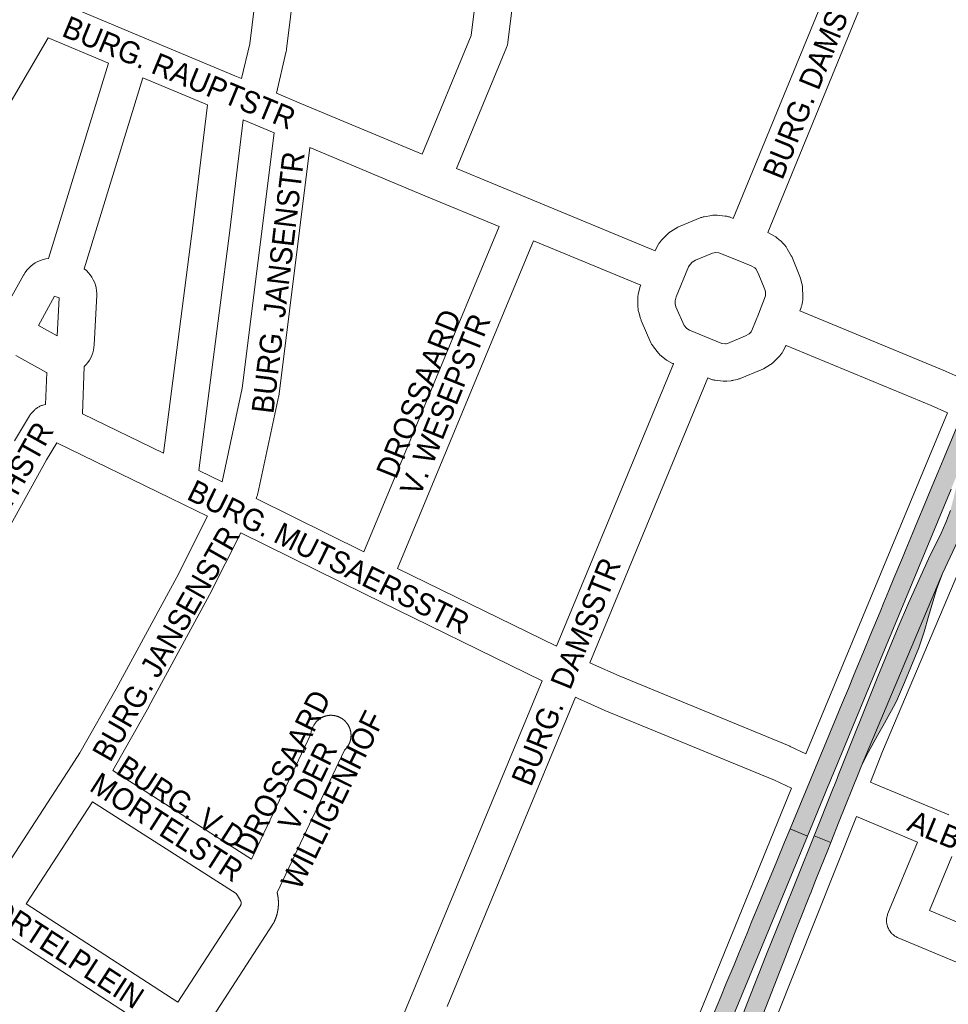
# Paper-space layout 'Layout1' of a CAD drawing. Header units: metres. Extents: x 123097 to 144122, y 392739 to 407589.
# Tile 143 of 256: x 132122 to 132446, y 395845 to 396189. Entities that reach past the tile are written whole.
import ezdxf
from ezdxf.enums import TextEntityAlignment as Align

# ---------------------------------------------------------------- set-up
doc = ezdxf.new("R2010")
doc.units = ezdxf.units.M
doc.header["$MEASUREMENT"] = 0
for name, color, linetype, lineweight in [('gs-anno-wegen algemeen tekst', 7, 'Continuous', 0), ('gs-knt-hoofdweg', 7, 'Continuous', 0), ('gs-knt-wegen algemeen', 7, 'Continuous', 0), ('ir-ARC-asfalt-hoofdwegen-te inspecteren', 5, 'Continuous', 0)]:
    doc.layers.add(name, color=color, linetype=linetype, lineweight=lineweight)
doc.styles.add('Style-Arial', font='arial.ttf')

psp = doc.layouts.get("Layout1")

# ---------------------------------------------------------------- hatches: boundary and pattern name
at = {"layer": 'ir-ARC-asfalt-hoofdwegen-te inspecteren', "linetype": 'Continuous', "lineweight": 13}
for points in [[(132458.149, 396069.776), (132443.881, 396035.514), (132442.162, 396031.375), (132439.352, 396024.673), (132437.44, 396020.118), (132435.049, 396014.384), (132433.122, 396009.739), (132430.806, 396004.152), (132429.635, 396001.323), (132426.66, 395994.142), (132424.907, 395989.898), (132423.17, 395985.702), (132421.834, 395982.477), (132418.387, 395974.156), (132416.401, 395969.349), (132412.823, 395960.685), (132410.771, 395955.727), (132408.387, 395949.97), (132406.49, 395945.387), (132390.435, 395906.661), (132396.481, 395904.148), (132403.734, 395921.7), (132404.163, 395922.738), (132405.154, 395925.136), (132405.583, 395926.174), (132419.798, 395960.475), (132421.406, 395964.429), (132446.628, 396025.278), (132454.586, 396044.476), (132454.877, 396044.359), (132463.377, 396061.361), (132462.911, 396061.519), (132462.325, 396062.055), (132462.306, 396062.849), (132462.99, 396064.368), (132464.126, 396067.118), (132464.595, 396068.248), (132458.576, 396070.8)], [(132471.219, 396059.961), (132472.484, 396063.493), (132472.914, 396064.695), (132466.908, 396067.288), (132466.499, 396066.132), (132465.493, 396063.346), (132465.028, 396061.881), (132464.526, 396061.275), (132463.74, 396061.238), (132463.377, 396061.361), (132454.877, 396044.359), (132455.21, 396044.226), (132450.144, 396031.774), (132449.003, 396028.264), (132448.056, 396024.697), (132447.772, 396023.44), (132447.512, 396022.18), (132446.37, 396017.817), (132444.785, 396013.595), (132443.116, 396009.912), (132438.726, 396000.948), (132431.712, 395985.424), (132428.141, 395977.121), (132425.086, 395969.731), (132421.073, 395959.886), (132407.256, 395925.335), (132406.837, 395924.291), (132405.87, 395921.882), (132405.451, 395920.838), (132398.769, 395904.199), (132404.601, 395901.927), (132407.564, 395909.388), (132414.407, 395926.382), (132415.104, 395928.077), (132415.268, 395928.458), (132443.581, 395995.834), (132448.916, 396007.213), (132451.313, 396012.259), (132451.508, 396012.599), (132455.572, 396021.272), (132457.446, 396025.402), (132458.071, 396026.818), (132459.158, 396029.277), (132460.997, 396033.579), (132463.296, 396039.125), (132465.403, 396044.377), (132467.129, 396048.802), (132467.96, 396051.1), (132469.346, 396054.827)], [(132324.622, 395745.722), (132329.995, 395740.712), (132329.99, 395740.848), (132330.021, 395740.981), (132330.739, 395742.525), (132331.268, 395743.73), (132331.794, 395744.623), (132332.569, 395745.751), (132334.51, 395748.663), (132337.779, 395753.548), (132339.785, 395756.543), (132343.431, 395761.986), (132347.782, 395768.481), (132350.498, 395772.454), (132360.304, 395789.536), (132361.101, 395791.296), (132364.472, 395798.991), (132366.487, 395804.125), (132369.977, 395813.163), (132372.303, 395819.195), (132375.252, 395826.839), (132377.59, 395833.122), (132380.944, 395841.79), (132383.01, 395847.109), (132386.676, 395856.645), (132388.814, 395862.017), (132391.998, 395870.167), (132394.047, 395875.421), (132397.195, 395883.286), (132397.623, 395884.296), (132399.33, 395888.693), (132402.543, 395896.721), (132403.349, 395898.713), (132404.601, 395901.927), (132398.769, 395904.199), (132387.403, 395875.866), (132382.174, 395862.894), (132375.375, 395845.439), (132368.844, 395828.572), (132360.586, 395807.071), (132352.4, 395789.162), (132349.388, 395783.61), (132345.306, 395776.703), (132341.583, 395770.762), (132336.559, 395763.285), (132335.097, 395761.134)], [(132381.422, 395884.836), (132379.529, 395880.267), (132377.111, 395874.422), (132375.383, 395870.23), (132372.511, 395863.267), (132370.849, 395859.256), (132368.046, 395852.494), (132366.225, 395848.082), (132362.463, 395838.952), (132360.517, 395834.247), (132357.993, 395828.144), (132355.829, 395822.912), (132353.789, 395818.104), (132352.718, 395815.59), (132351.97, 395813.979), (132351.606, 395813.296), (132350.798, 395811.778), (132349.65, 395809.868), (132348.775, 395808.507), (132348.036, 395807.359), (132342.634, 395799.101), (132353.004, 395793.42), (132357.563, 395803.44), (132357.959, 395804.376), (132358.994, 395807.192), (132359.821, 395810.076), (132361.507, 395816.887), (132364.005, 395825.545), (132396.481, 395904.148), (132390.435, 395906.661), (132388.497, 395901.999), (132385.789, 395895.433), (132384.369, 395891.982)]]:
    psp.add_hatch(color=5, dxfattribs=at).paths.add_polyline_path(points, flags=0)
at = {"layer": 'ir-ARC-asfalt-hoofdwegen-te inspecteren', "linetype": 'Continuous', "lineweight": 13, "extrusion": (0, 0, -1)}
psp.add_hatch(color=5, dxfattribs=at).paths.add_polyline_path([(-132415.268, 395928.458), (-132417.645, 395933.318), (-132420.985, 395939.325), (-132422.746, 395942.524), (-132425.834, 395947.968), (-132426.527, 395949.248), (-132427.551, 395951.231), (-132430.354, 395957.741), (-132432.528, 395963.172), (-132435.319, 395969.879), (-132437.217, 395975.429), (-132438.773, 395980.814), (-132441.568, 395990.26), (-132442.305, 395992.511), (-132443.581, 395995.834)], flags=0)

# ---------------------------------------------------------------- linework, layer by layer
at = {"layer": 'gs-knt-hoofdweg', "color": 7, "linetype": 'Continuous', "flags": 128}
for points in [[(132395.87, 395932.926), (132445.418, 396051.857)], [(132451.871, 396002.707), (132422.722, 395933.688), (132418.44, 395923.04)], [(132342.944, 395804.919), (132345.412, 395809.301), (132390.899, 395920.873)], [(132413.597, 395910.953), (132364.342, 395787.598), (132364.195, 395787.253), (132364.031, 395786.915), (132363.853, 395786.585), (132362.992, 395785.083)]]:
    psp.add_lwpolyline(points, dxfattribs=at)
at = {"layer": 'gs-knt-wegen algemeen', "color": 7, "linetype": 'Continuous', "flags": 128}
for points in [[(132436.062, 396315.352), (132427.54, 396247.774), (132427.534, 396247.732), (132424.196, 396222.596), (132424.152, 396222.312), (132424.096, 396222.031), (132422.143, 396213.308), (132422.073, 396213.025), (132421.99, 396212.746), (132419.264, 396204.233), (132419.18, 396203.988), (132419.087, 396203.747), (132382.633, 396114.905)], [(132196.637, 396169.562), (132198.983, 396168.578), (132201.788, 396180.754), (132212.547, 396268.157)], [(132225.466, 396266.539), (132214.669, 396178.827), (132214.638, 396178.603), (132214.599, 396178.381), (132214.552, 396178.165), (132214.552, 396178.16), (132214.551, 396178.157)], [(132261.954, 396142.233), (132279.103, 396183.665), (132288.446, 396258.632)], [(132301.364, 396257.013), (132291.914, 396181.183), (132291.872, 396180.895), (132291.816, 396180.609), (132291.748, 396180.326), (132291.668, 396180.046), (132291.574, 396179.77), (132291.469, 396179.498), (132273.975, 396137.233)], [(132370.559, 396119.778), (132406.943, 396208.45), (132409.501, 396216.438), (132411.328, 396224.595), (132413.764, 396242.944)], [(132137.784, 396194.223), (132162.939, 396183.691), (132196.632, 396169.563)], [(132131.42, 396182.773), (132052.546, 396047.961), (132052.517, 396047.911), (132047.294, 396039.162), (132047.181, 396038.981), (131997.91, 395962.276)], [(132152.471, 396173.959), (132131.42, 396182.773)], [(132214.551, 396178.157), (132211.165, 396163.461)], [(132115.9, 396087.355), (132122.874, 396100.002), (132122.905, 396100.056), (132123.423, 396100.89), (132124.01, 396101.676), (132124.663, 396102.41), (132125.375, 396103.085), (132126.142, 396103.697), (132126.959, 396104.241), (132127.819, 396104.714), (132128.717, 396105.112), (132129.645, 396105.432), (132130.597, 396105.671), (132131.559, 396105.828), (132152.471, 396173.959)], [(132164.538, 396168.903), (132144.065, 396102.2), (132144.811, 396101.554), (132145.503, 396100.841), (132146.131, 396100.07), (132146.69, 396099.249), (132147.177, 396098.382), (132147.586, 396097.477), (132147.916, 396096.539), (132148.164, 396095.577), (132148.329, 396094.597), (132148.408, 396093.606), (132148.412, 396093.32), (132148.403, 396093.033)], [(132187.064, 396159.459), (132164.538, 396168.903)], [(132196.632, 396169.563), (132196.637, 396169.562)], [(132196.632, 396169.563), (132196.637, 396169.562)], [(132211.165, 396163.461), (132219.887, 396159.797), (132219.89, 396159.796), (132219.893, 396159.794)], [(132171.729, 396037.829), (132181.935, 396117.159), (132187.064, 396159.459)], [(132219.893, 396159.794), (132261.954, 396142.233)], [(132199.544, 396154.221), (132194.858, 396115.568), (132194.852, 396115.521), (132184.081, 396031.804)], [(132210.306, 396149.7), (132199.544, 396154.221)], [(132192.162, 396027.807), (132199.2, 396060.483), (132210.306, 396149.7)], [(132222.776, 396144.481), (132212.085, 396058.589), (132212.043, 396058.305), (132211.989, 396058.022), (132204.601, 396023.722), (132204.542, 396023.471), (132204.472, 396023.222), (132204.393, 396022.977), (132204.306, 396022.739), (132204.305, 396022.735), (132204.303, 396022.731), (132204, 396021.951)], [(132288.828, 396116.982), (132262.978, 396127.696), (132262.971, 396127.7), (132262.963, 396127.703), (132222.776, 396144.481)], [(132273.975, 396137.233), (132299.832, 396126.516), (132343.267, 396108.513), (132343.315, 396108.613), (132343.426, 396108.822), (132344.479, 396110.735), (132344.615, 396110.97), (132344.761, 396111.199), (132344.916, 396111.423), (132345.08, 396111.639), (132345.254, 396111.849), (132345.436, 396112.051), (132347.366, 396114.106), (132347.581, 396114.325), (132347.807, 396114.533), (132348.042, 396114.731), (132348.287, 396114.917), (132348.54, 396115.092), (132348.8, 396115.254), (132351.229, 396116.688), (132351.503, 396116.842), (132351.785, 396116.982), (132352.073, 396117.108), (132359.057, 396119.967), (132359.313, 396120.065), (132359.574, 396120.153), (132359.837, 396120.23), (132360.104, 396120.295), (132360.373, 396120.35), (132363.15, 396120.848), (132363.453, 396120.895), (132363.758, 396120.927), (132364.065, 396120.946), (132364.372, 396120.95), (132364.679, 396120.939), (132364.985, 396120.914), (132367.789, 396120.617), (132368.079, 396120.579), (132368.367, 396120.529), (132368.653, 396120.466), (132368.936, 396120.39), (132369.215, 396120.301), (132369.49, 396120.2), (132370.559, 396119.778)], [(132241.632, 396003.34), (132288.828, 396116.982)], [(132382.633, 396114.905), (132382.852, 396114.788), (132384.943, 396113.623), (132385.209, 396113.466), (132385.468, 396113.297), (132385.719, 396113.115), (132385.96, 396112.922), (132387.043, 396112.012), (132387.273, 396111.809), (132387.494, 396111.595), (132387.704, 396111.371), (132388.648, 396110.318), (132388.828, 396110.108), (132388.999, 396109.891), (132389.16, 396109.666), (132389.312, 396109.435), (132389.454, 396109.198), (132390.85, 396106.748), (132390.996, 396106.478), (132391.128, 396106.202), (132391.247, 396105.92), (132393.807, 396099.45), (132393.915, 396099.157), (132394.009, 396098.859), (132394.537, 396097.028), (132394.615, 396096.73), (132394.68, 396096.429), (132394.729, 396096.125), (132394.765, 396095.82), (132394.786, 396095.513), (132394.911, 396092.694), (132394.917, 396092.418), (132394.912, 396092.141), (132394.894, 396091.864), (132394.866, 396091.589), (132394.825, 396091.315), (132394.588, 396089.921), (132394.54, 396089.667), (132394.481, 396089.415), (132394.413, 396089.166), (132394.335, 396088.92), (132394.247, 396088.677), (132393.809, 396087.539), (132444.704, 396066.436), (132444.867, 396066.365), (132451.228, 396063.522)], [(132300.856, 396111.997), (132253.339, 395997.583)], [(132349.678, 396069.042), (132349.59, 396069.084), (132349.388, 396069.191), (132347.545, 396070.205), (132347.298, 396070.349), (132347.057, 396070.502), (132346.823, 396070.667), (132346.597, 396070.841), (132345.497, 396071.728), (132345.285, 396071.906), (132345.081, 396072.093), (132344.886, 396072.288), (132344.699, 396072.492), (132344.521, 396072.703), (132342.747, 396074.896), (132342.568, 396075.129), (132342.399, 396075.37), (132342.241, 396075.618), (132342.094, 396075.873), (132341.959, 396076.135), (132341.836, 396076.402), (132338.485, 396084.14), (132338.383, 396084.39), (132338.291, 396084.643), (132338.21, 396084.901), (132337.579, 396087.06), (132337.508, 396087.326), (132337.447, 396087.595), (132337.398, 396087.866), (132337.361, 396088.14), (132337.335, 396088.414), (132337.321, 396088.69), (132337.236, 396091.508), (132337.234, 396091.815), (132337.246, 396092.121), (132337.273, 396092.427), (132337.315, 396092.731), (132337.37, 396093.033), (132337.44, 396093.332), (132338.145, 396096.062), (132338.229, 396096.357), (132338.273, 396096.489), (132300.856, 396111.997)], [(132366.589, 396076.147), (132367.824, 396076.005), (132368.082, 396076.03), (132368.527, 396076.139), (132374.897, 396078.757), (132376.114, 396079.479), (132376.831, 396080.246), (132377.347, 396081.201), (132379.397, 396086.33), (132381.861, 396092.742), (132381.873, 396092.812), (132381.813, 396094.163), (132381.586, 396094.951), (132379.31, 396100.702), (132378.485, 396102.149), (132378.314, 396102.341), (132378.061, 396102.553), (132376.855, 396103.225), (132371.719, 396105.327), (132365.538, 396107.762), (132364.536, 396107.869), (132363.351, 396107.656), (132357.443, 396105.237), (132356.221, 396104.516), (132355.488, 396103.735), (132355.002, 396102.853), (132350.636, 396092.359), (132350.278, 396090.974), (132350.31, 396089.914), (132350.594, 396088.942), (132353.431, 396082.391), (132354.209, 396081.428), (132354.323, 396081.336), (132355.363, 396080.765), (132360.646, 396078.547), (132366.584, 396076.148), (132366.589, 396076.147)], [(132128.043, 396082.413), (132134.631, 396078.795), (132135.317, 396092.086), (132134.274, 396092.411), (132133.657, 396092.593), (132128.043, 396082.413)], [(132148.403, 396093.033), (132147.508, 396075.697), (132147.508, 396075.692), (132147.418, 396074.741), (132147.25, 396073.8), (132147.004, 396072.877), (132146.683, 396071.977), (132146.288, 396071.107), (132145.822, 396070.273), (132145.289, 396069.48), (132144.691, 396068.734), (132144.037, 396068.044), (132143.382, 396051.555)], [(132445.418, 396051.857), (132439.634, 396054.443), (132389.024, 396075.428), (132388.981, 396075.344), (132387.888, 396073.32), (132387.751, 396073.077), (132387.603, 396072.841), (132387.445, 396072.611), (132387.277, 396072.389), (132387.1, 396072.174), (132386.914, 396071.966), (132384.989, 396069.908), (132384.774, 396069.689), (132384.549, 396069.48), (132384.315, 396069.282), (132384.071, 396069.095), (132383.819, 396068.92), (132383.558, 396068.757), (132381.134, 396067.318), (132380.858, 396067.163), (132380.575, 396067.022), (132380.286, 396066.895), (132373.021, 396063.91), (132372.793, 396063.821), (132372.561, 396063.74), (132372.327, 396063.669), (132372.09, 396063.607), (132370.717, 396063.271), (132370.416, 396063.205), (132370.111, 396063.154), (132369.805, 396063.117), (132368.398, 396062.98), (132368.123, 396062.959), (132367.848, 396062.95), (132367.573, 396062.952), (132367.298, 396062.966), (132367.024, 396062.992), (132364.222, 396063.314), (132363.933, 396063.354), (132363.646, 396063.406), (132363.361, 396063.472), (132363.079, 396063.55), (132362.801, 396063.641), (132362.528, 396063.745), (132361.712, 396064.074)], [(132119.639, 396042.172), (132124.922, 396050.829), (132125.076, 396051.069), (132125.24, 396051.302), (132125.414, 396051.527), (132125.597, 396051.745), (132125.79, 396051.954), (132126.631, 396052.827), (132126.839, 396053.033), (132127.056, 396053.23), (132127.282, 396053.417), (132127.516, 396053.594), (132127.758, 396053.76), (132128.007, 396053.914), (132128.263, 396054.058), (132128.525, 396054.19), (132128.792, 396054.31), (132129.065, 396054.417), (132129.342, 396054.513), (132129.624, 396054.595), (132130.482, 396054.827), (132130.925, 396065.979), (132130.825, 396066.032), (132120.126, 396071.907)], [(132308.851, 395970.455), (132349.678, 396069.042)], [(132361.712, 396064.074), (132320.553, 395964.682)], [(132143.382, 396051.555), (132171.729, 396037.829)], [(132134.434, 396041.422), (132130.826, 396035.51), (132068.604, 395922.869), (132068.49, 395922.67), (132068.368, 395922.475), (132065.675, 395918.322)], [(132187.014, 396015.827), (132174.17, 396022.181), (132134.434, 396041.422)], [(132184.081, 396031.804), (132192.162, 396027.807)], [(132204, 396021.951), (132241.632, 396003.34)], [(132112.79, 395887.641), (132139.557, 395928.689), (132139.584, 395928.73), (132142.539, 395933.187), (132155.21, 395955.615), (132176.305, 395994.531), (132187.014, 396015.827)], [(132198.685, 396010.055), (132187.892, 395988.592), (132187.799, 395988.415), (132166.629, 395949.36), (132166.574, 395949.26), (132154.042, 395927.079)], [(132303.855, 395958.405), (132242.12, 395988.574), (132242.092, 395988.588), (132198.685, 396010.055)], [(132253.339, 395997.583), (132308.851, 395970.455)], [(132320.553, 395964.682), (132321.846, 395964.037), (132330.757, 395960.053), (132390.149, 395935.632), (132390.308, 395935.564), (132390.465, 395935.492), (132395.87, 395932.926)], [(132240.241, 395805.047), (132256.473, 395844.281), (132303.855, 395958.405)], [(132315.554, 395952.626), (132270.728, 395844.661)], [(132390.899, 395920.873), (132385.037, 395923.656), (132325.714, 395948.049), (132325.533, 395948.127), (132316.407, 395952.207), (132316.159, 395952.324), (132315.554, 395952.626)], [(132235.191, 395792.806), (132175.042, 395831.753), (132175.039, 395831.755), (132111.148, 395873.172), (132111.137, 395873.18), (132053.131, 395910.953), (131991.62, 395950.837)], [(132202.433, 395896.082), (132223.155, 395939.763), (132223.181, 395940.053), (132223.223, 395940.36), (132223.279, 395940.665), (132223.35, 395940.966), (132223.435, 395941.264), (132223.535, 395941.558), (132223.648, 395941.846), (132223.774, 395942.129), (132223.915, 395942.406), (132224.068, 395942.675), (132224.233, 395942.937), (132224.533, 395943.387), (132224.712, 395943.641), (132224.902, 395943.886), (132225.103, 395944.122), (132225.316, 395944.348), (132225.539, 395944.564), (132225.772, 395944.769), (132226.015, 395944.962), (132226.267, 395945.144), (132226.527, 395945.313), (132226.795, 395945.47), (132227.069, 395945.614), (132227.351, 395945.745), (132227.421, 395945.775), (132227.491, 395945.804), (132227.561, 395945.832), (132227.632, 395945.86), (132227.703, 395945.887), (132227.774, 395945.913), (132227.846, 395945.938), (132227.916, 395945.962), (132227.988, 395945.986), (132228.061, 395946.009), (132228.133, 395946.031), (132228.206, 395946.053), (132228.279, 395946.073), (132228.352, 395946.093), (132228.426, 395946.112), (132228.498, 395946.13), (132228.572, 395946.148), (132228.646, 395946.164), (132228.72, 395946.18), (132228.795, 395946.195), (132228.869, 395946.21), (132228.944, 395946.223), (132229.019, 395946.236), (132229.092, 395946.247), (132229.167, 395946.258), (132229.243, 395946.269), (132229.318, 395946.278), (132229.393, 395946.287), (132229.469, 395946.294), (132229.545, 395946.301), (132229.62, 395946.308), (132229.694, 395946.313), (132229.77, 395946.317), (132229.846, 395946.321), (132229.922, 395946.324), (132229.998, 395946.326), (132230.074, 395946.327), (132230.15, 395946.328), (132230.226, 395946.327), (132230.3, 395946.326), (132230.376, 395946.324), (132230.452, 395946.321), (132230.528, 395946.317), (132230.603, 395946.313), (132230.679, 395946.308), (132230.755, 395946.301), (132230.83, 395946.294), (132230.904, 395946.287), (132230.98, 395946.278), (132231.055, 395946.269), (132231.13, 395946.259), (132231.205, 395946.248), (132231.28, 395946.236), (132231.355, 395946.223), (132231.43, 395946.21), (132231.503, 395946.196), (132231.577, 395946.181), (132231.652, 395946.165), (132231.726, 395946.148), (132231.8, 395946.131), (132231.873, 395946.112), (132231.947, 395946.093), (132232.02, 395946.073), (132232.092, 395946.053), (132232.165, 395946.032), (132232.237, 395946.01), (132232.309, 395945.987), (132232.382, 395945.963), (132232.453, 395945.938), (132232.525, 395945.913), (132232.596, 395945.887), (132232.666, 395945.861), (132232.737, 395945.833), (132232.807, 395945.804), (132232.877, 395945.775), (132232.947, 395945.745), (132233.016, 395945.715), (132233.085, 395945.683), (132233.154, 395945.651), (132233.221, 395945.619), (132233.289, 395945.585), (132233.357, 395945.551), (132233.424, 395945.516), (132233.491, 395945.48), (132233.558, 395945.443), (132233.624, 395945.406), (132233.69, 395945.368), (132233.754, 395945.33), (132233.819, 395945.291), (132233.883, 395945.251), (132233.947, 395945.21), (132234.011, 395945.169), (132234.074, 395945.126), (132234.137, 395945.084), (132234.199, 395945.04), (132234.259, 395944.997), (132234.321, 395944.952), (132234.381, 395944.906), (132234.442, 395944.86), (132234.501, 395944.813), (132234.561, 395944.766), (132234.619, 395944.718), (132234.678, 395944.669), (132234.734, 395944.621), (132234.791, 395944.571), (132234.848, 395944.52), (132234.904, 395944.469), (132234.96, 395944.417), (132235.015, 395944.365), (132235.069, 395944.312), (132235.123, 395944.258), (132235.175, 395944.205), (132235.227, 395944.151), (132235.28, 395944.095), (132235.331, 395944.04), (132235.382, 395943.983), (132235.432, 395943.926), (132235.482, 395943.869), (132235.531, 395943.811), (132235.578, 395943.753), (132235.626, 395943.694), (132235.673, 395943.635), (132235.719, 395943.575), (132235.765, 395943.514), (132235.81, 395943.453), (132235.855, 395943.392), (132235.898, 395943.329), (132235.941, 395943.268), (132235.983, 395943.205), (132236.025, 395943.142), (132236.066, 395943.078), (132236.106, 395943.014), (132236.146, 395942.949), (132236.185, 395942.884), (132236.223, 395942.818), (132236.26, 395942.754), (132236.297, 395942.687), (132236.333, 395942.621), (132236.368, 395942.553), (132236.403, 395942.486), (132236.437, 395942.418), (132236.47, 395942.35), (132236.503, 395942.281), (132236.534, 395942.213), (132236.565, 395942.144), (132236.595, 395942.074), (132236.625, 395942.005), (132236.653, 395941.934), (132236.681, 395941.864), (132236.708, 395941.793), (132236.735, 395941.722), (132236.76, 395941.652), (132236.785, 395941.58), (132236.809, 395941.508), (132236.832, 395941.436), (132236.855, 395941.363), (132236.877, 395941.29), (132236.898, 395941.217), (132236.918, 395941.144), (132236.937, 395941.072), (132236.955, 395940.999), (132236.973, 395940.925), (132236.99, 395940.851), (132237.006, 395940.777), (132237.022, 395940.702), (132237.037, 395940.628), (132237.05, 395940.553), (132237.063, 395940.48), (132237.075, 395940.405), (132237.086, 395940.33), (132237.097, 395940.255), (132237.107, 395940.179), (132237.116, 395940.104), (132237.124, 395940.029), (132237.131, 395939.953), (132237.138, 395939.879), (132237.143, 395939.803), (132237.148, 395939.727), (132237.152, 395939.652), (132237.155, 395939.576), (132237.158, 395939.5), (132237.159, 395939.424), (132237.16, 395939.348), (132237.16, 395939.274), (132237.159, 395939.198), (132237.157, 395939.122), (132237.155, 395939.046), (132237.151, 395938.97), (132237.147, 395938.894), (132237.142, 395938.818), (132237.136, 395938.743), (132237.13, 395938.669), (132237.123, 395938.593), (132237.114, 395938.518), (132237.105, 395938.442), (132237.095, 395938.367), (132237.085, 395938.292), (132237.073, 395938.217), (132237.061, 395938.142), (132237.048, 395938.069), (132237.034, 395937.994), (132237.019, 395937.92), (132237.004, 395937.845), (132236.987, 395937.771), (132236.97, 395937.697), (132236.952, 395937.623), (132236.934, 395937.55), (132236.914, 395937.478), (132236.894, 395937.405), (132236.873, 395937.332), (132236.851, 395937.259), (132236.828, 395937.187), (132236.805, 395937.114), (132236.781, 395937.042), (132236.756, 395936.971), (132236.73, 395936.901), (132236.704, 395936.83), (132236.677, 395936.759), (132236.648, 395936.688), (132236.62, 395936.618), (132236.59, 395936.548), (132236.56, 395936.479), (132236.528, 395936.409), (132236.497, 395936.342), (132236.465, 395936.273), (132236.431, 395936.205), (132236.397, 395936.137), (132236.362, 395936.07), (132236.327, 395936.003), (132236.291, 395935.936), (132236.254, 395935.87), (132236.217, 395935.805), (132236.178, 395935.74), (132236.139, 395935.675), (132236.099, 395935.61), (132236.059, 395935.546), (132236.018, 395935.482), (132235.976, 395935.418), (132235.933, 395935.356), (132235.891, 395935.294), (132235.847, 395935.233), (132235.802, 395935.171), (132235.757, 395935.11), (132235.711, 395935.05), (132235.665, 395934.99), (132235.618, 395934.93), (132235.57, 395934.871), (132235.522, 395934.814), (132235.473, 395934.756), (132235.424, 395934.699), (132235.373, 395934.642), (132235.322, 395934.585), (132235.271, 395934.53), (132235.219, 395934.475), (132235.166, 395934.42), (132235.114, 395934.367), (132234.917, 395934.179), (132211.353, 395884.509)], [(132154.042, 395927.079), (132202.433, 395896.082)], [(132418.44, 395923.04), (132419.561, 395922.571), (132445.878, 395911.55)], [(132146.936, 395916.169), (132123.708, 395880.547)], [(132176.667, 395846.217), (132198.683, 395880.069), (132198.699, 395880.116), (132198.714, 395880.164), (132198.727, 395880.213), (132198.74, 395880.263), (132198.751, 395880.312), (132198.761, 395880.362), (132198.77, 395880.412), (132198.778, 395880.462), (132198.785, 395880.513), (132198.79, 395880.563), (132198.795, 395880.614), (132198.798, 395880.665), (132198.8, 395880.716), (132198.8, 395880.766), (132198.8, 395880.817), (132198.798, 395880.868), (132198.795, 395880.919), (132198.791, 395880.969), (132198.786, 395881.02), (132198.78, 395881.071), (132198.772, 395881.121), (132198.763, 395881.171), (132198.753, 395881.221), (132198.742, 395881.27), (132198.73, 395881.32), (132198.717, 395881.369), (132198.702, 395881.418), (132198.686, 395881.466), (132198.67, 395881.514), (132198.652, 395881.561), (132198.633, 395881.609), (132198.613, 395881.655), (132197.543, 395883.381), (132197.01, 395884.094), (132146.936, 395916.169)], [(132434.875, 395902.042), (132413.597, 395910.953)], [(132448.509, 395860.132), (132428.095, 395868.675), (132427.804, 395868.805), (132427.52, 395868.949), (132427.243, 395869.107), (132426.975, 395869.278), (132426.715, 395869.462), (132426.464, 395869.659), (132426.223, 395869.868), (132425.993, 395870.088), (132425.774, 395870.32), (132425.566, 395870.561), (132425.371, 395870.813), (132425.188, 395871.074), (132425.018, 395871.344), (132424.861, 395871.621), (132424.719, 395871.906), (132424.59, 395872.197), (132424.476, 395872.495), (132424.376, 395872.798), (132424.291, 395873.105), (132424.222, 395873.416), (132424.168, 395873.73), (132424.129, 395874.046), (132424.106, 395874.364), (132424.098, 395874.682), (132424.106, 395875.001), (132424.129, 395875.319), (132424.168, 395875.635), (132424.223, 395875.949), (132424.293, 395876.26), (132424.378, 395876.567), (132424.477, 395876.87), (132424.592, 395877.167), (132434.875, 395902.042)], [(132211.353, 395884.509), (132211.373, 395884.431), (132211.393, 395884.35), (132211.412, 395884.269), (132211.431, 395884.188), (132211.45, 395884.107), (132211.468, 395884.025), (132211.486, 395883.944), (132211.503, 395883.863), (132211.519, 395883.781), (132211.536, 395883.699), (132211.552, 395883.617), (132211.567, 395883.536), (132211.582, 395883.453), (132211.596, 395883.371), (132211.61, 395883.289), (132211.624, 395883.207), (132211.637, 395883.125), (132211.65, 395883.042), (132211.662, 395882.959), (132211.674, 395882.877), (132211.685, 395882.795), (132211.696, 395882.712), (132211.706, 395882.629), (132211.716, 395882.547), (132211.726, 395882.464), (132211.735, 395882.381), (132211.743, 395882.298), (132211.752, 395882.215), (132211.759, 395882.132), (132211.767, 395882.049), (132211.773, 395881.966), (132211.78, 395881.883), (132211.785, 395881.8), (132211.791, 395881.717), (132211.796, 395881.633), (132211.8, 395881.551), (132211.804, 395881.467), (132211.808, 395881.384), (132211.811, 395881.3), (132211.814, 395881.217), (132211.816, 395881.134), (132211.818, 395881.05), (132211.819, 395880.967), (132211.82, 395880.884), (132211.82, 395880.801), (132211.82, 395880.717), (132211.82, 395880.634), (132211.819, 395880.551), (132211.817, 395880.467), (132211.815, 395880.384), (132211.813, 395880.3), (132211.81, 395880.218), (132211.807, 395880.134), (132211.803, 395880.051), (132211.799, 395879.967), (132211.794, 395879.885), (132211.789, 395879.801), (132211.784, 395879.718), (132211.778, 395879.635), (132211.771, 395879.552), (132211.764, 395879.469), (132211.757, 395879.386), (132211.749, 395879.302), (132211.741, 395879.22), (132211.732, 395879.137), (132211.723, 395879.054), (132211.713, 395878.971), (132211.703, 395878.889), (132211.693, 395878.806), (132211.682, 395878.723), (132211.67, 395878.64), (132211.658, 395878.559), (132211.646, 395878.476), (132211.633, 395878.393), (132211.62, 395878.311), (132211.606, 395878.229), (132211.592, 395878.147), (132211.577, 395878.065), (132211.562, 395877.983), (132211.547, 395877.901), (132211.531, 395877.819), (132211.514, 395877.737), (132211.497, 395877.656), (132211.48, 395877.575), (132211.462, 395877.493), (132211.444, 395877.411), (132211.425, 395877.33), (132211.406, 395877.25), (132211.387, 395877.168), (132211.367, 395877.087), (132211.346, 395877.006), (132211.325, 395876.926), (132211.304, 395876.845), (132211.282, 395876.765), (132211.26, 395876.684), (132211.238, 395876.605), (132211.214, 395876.524), (132211.191, 395876.444), (132211.167, 395876.364), (132211.143, 395876.285), (132211.118, 395876.205), (132211.092, 395876.126), (132211.067, 395876.046), (132211.041, 395875.968), (132211.014, 395875.889), (132210.987, 395875.81), (132210.959, 395875.731), (132210.932, 395875.653), (132210.903, 395875.574), (132210.875, 395875.496), (132210.845, 395875.417), (132210.816, 395875.34), (132210.786, 395875.262), (132210.755, 395875.184), (132210.724, 395875.107), (132210.693, 395875.03), (132210.662, 395874.953), (132210.629, 395874.876), (132210.597, 395874.799), (132210.564, 395874.723), (132210.531, 395874.646), (132210.497, 395874.57), (132210.462, 395874.494), (132210.428, 395874.419), (132210.393, 395874.343), (132210.357, 395874.267), (132210.321, 395874.192), (132210.285, 395874.117), (132210.163, 395873.879), (132210.032, 395873.647), (132209.89, 395873.42), (132187.594, 395839.137)], [(132123.708, 395880.547), (132176.667, 395846.217)]]:
    psp.add_lwpolyline(points, dxfattribs=at)
psp.add_lwpolyline([(132446.885, 395897.013), (132439.101, 395878.183), (132453.536, 395872.143, -0.3550961)], format="xyb", dxfattribs=at)
at = {"layer": 'ir-ARC-asfalt-hoofdwegen-te inspecteren', "color": 5, "linetype": 'Continuous', "lineweight": 13}
for points in [[(132458.149, 396069.776), (132443.881, 396035.514), (132442.162, 396031.375), (132439.352, 396024.673), (132437.44, 396020.118), (132435.049, 396014.384), (132433.122, 396009.739), (132430.806, 396004.152), (132429.635, 396001.323), (132426.66, 395994.142), (132424.907, 395989.898), (132423.17, 395985.702), (132421.834, 395982.477), (132418.387, 395974.156), (132416.401, 395969.349), (132412.823, 395960.685), (132410.771, 395955.727), (132408.387, 395949.97), (132406.49, 395945.387), (132390.435, 395906.661), (132396.481, 395904.148), (132403.734, 395921.7), (132404.163, 395922.738), (132405.154, 395925.136), (132405.583, 395926.174), (132419.798, 395960.475), (132421.406, 395964.429), (132446.628, 396025.278)], [(132446.37, 396017.817), (132444.785, 396013.595), (132443.116, 396009.912), (132438.726, 396000.948), (132431.712, 395985.424), (132428.141, 395977.121), (132425.086, 395969.731), (132421.073, 395959.886), (132407.256, 395925.335), (132406.837, 395924.291), (132405.87, 395921.882), (132405.451, 395920.838), (132398.769, 395904.199), (132404.601, 395901.927), (132407.564, 395909.388), (132414.407, 395926.382), (132415.104, 395928.077), (132415.268, 395928.458), (132443.581, 395995.834), (132448.916, 396007.213)]]:
    psp.add_lwpolyline(points, dxfattribs=at)
psp.add_lwpolyline([(132415.268, 395928.458), (132417.645, 395933.318), (132420.985, 395939.325), (132422.746, 395942.524), (132425.834, 395947.968), (132426.527, 395949.248), (132427.551, 395951.231), (132430.354, 395957.741), (132432.528, 395963.172), (132435.319, 395969.879), (132437.217, 395975.429), (132438.773, 395980.814), (132441.568, 395990.26), (132442.305, 395992.511), (132443.581, 395995.834)], close=True, dxfattribs=at)
at = {"layer": 'ir-ARC-asfalt-hoofdwegen-te inspecteren', "color": 5, "linetype": 'Continuous', "lineweight": 13, "flags": 128}
for points in [[(132364.005, 395825.545), (132396.481, 395904.148), (132390.435, 395906.661), (132388.497, 395901.999), (132385.789, 395895.433), (132384.369, 395891.982), (132381.422, 395884.836), (132379.529, 395880.267), (132377.111, 395874.422), (132375.383, 395870.23), (132372.511, 395863.267), (132370.849, 395859.256), (132368.046, 395852.494), (132366.225, 395848.082), (132362.463, 395838.952)], [(132380.944, 395841.79), (132383.01, 395847.109), (132386.676, 395856.645), (132388.814, 395862.017), (132391.998, 395870.167), (132394.047, 395875.421), (132397.195, 395883.286), (132397.623, 395884.296), (132399.33, 395888.693), (132402.543, 395896.721), (132403.349, 395898.713), (132404.601, 395901.927), (132398.769, 395904.199), (132387.403, 395875.866), (132382.174, 395862.894), (132375.375, 395845.439), (132368.844, 395828.572)]]:
    psp.add_lwpolyline(points, dxfattribs=at)

# ---------------------------------------------------------------- texts
at = {"layer": 'gs-anno-wegen algemeen tekst', "color": 7, "style": 'Style-Arial', "width": 0.909091}
for s, rotation, p in [('BURG. DAMSTR', 68.0241, (132398.175, 396169.107)), ('BURG. RAUPTSTR', 337.55544, (132177.193, 396170.656)), ('DROSSAARD', 68.1497, (132260.804, 396058.641)), ('V. WESEPSTR', 68.1497, (132270.039, 396054.805)), ('BURG. VONK DE BOTHSTR', 60.7846, (132099.248, 395992.201)), ('BURG. MUTSAERSSTR', 333.77919, (132229.375, 396001.637)), ('BURG.  DAMSSTR', 68.0241, (132312.216, 395961.565)), ('DROSSAARD', 63.77919, (132213.221, 395926.463)), ('WILLIGENHOF', 63.77919, (132230.717, 395916.772)), ('V. DER', 63.77919, (132221.969, 395921.618)), ('BURG. V.D', 327.3589, (132177.819, 395915.969)), ('MORTELSTR', 327.3589, (132172.9, 395907.268)), ('BURG. V.D. MORTELPLEIN', 327.05085, (132111.401, 395880.558)), ('ALBERDINGKTHIJMSTR', 337.5049, (132483.758, 395888.542))]:
    psp.add_text(s, height=7.7, rotation=rotation, dxfattribs=at).set_placement(p, align=Align.MIDDLE_CENTER)
at = {"layer": 'gs-anno-wegen algemeen tekst', "color": 7, "char_height": 7.7, "attachment_point": 5, "line_spacing_factor": 0.6, "style": 'Style-Arial'}
for insert, rotation in [((132211.749, 396097.412), 83.13861), ((132172.606, 395971.353), 60.28005)]:
    psp.add_mtext('\\H1x;\\W0.909091;BURG. JANSENSTR', dxfattribs=dict(at, insert=insert, rotation=rotation))

doc.saveas('drawing.dxf')
